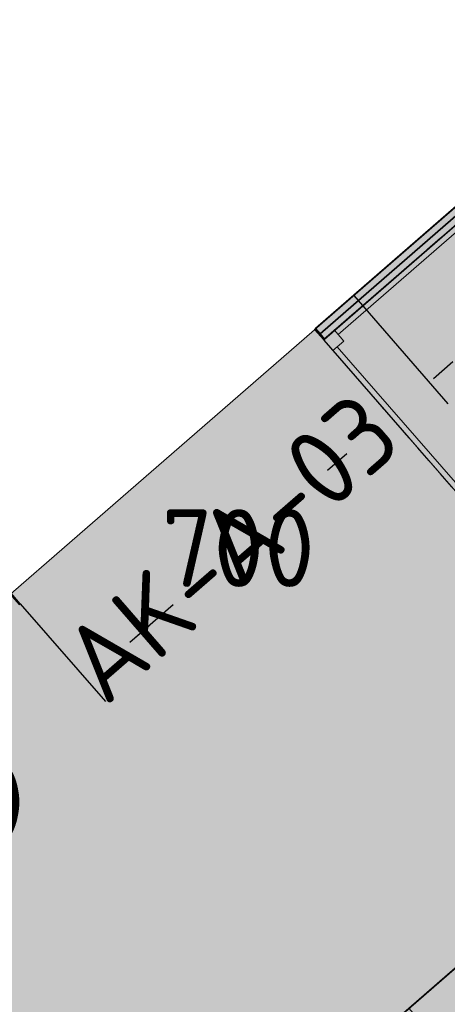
# Model space of a CAD drawing. Header units: millimetres. Extents: x -3074 to 179405, y -22 to 114374.
# Tile 110 of 184: x 147072 to 147817, y 96464 to 98178. Entities that reach past the tile are written whole.
import ezdxf

# ---------------------------------------------------------------- set-up
doc = ezdxf.new("R2010")
doc.units = ezdxf.units.MM
doc.linetypes.add('Center', pattern=[400, 250, -50, 50, -50])
doc.layers.get('0').update_dxf_attribs({"true_color": 0x000000})
for name, color, linetype, lineweight, true_color in [('_SA-LAGI', 7, 'Continuous', 9, 0x5b5b5b), ('_SA-LAGI_hatch', 7, 'Continuous', 5, 0x787878), ('_SA-PORAND', 7, 'Continuous', 9, 0x5b5b5b), ('_SA-PORAND_hatch', 254, 'Continuous', 9, 0xbebebe), ('_SA-SEIN', 250, 'Continuous', 30, 0x333333), ('_SA-SEIN_dim', 1, 'Continuous', 13, 0xff0000), ('_SA-SISUSTUS_kohtkindel', 7, 'Continuous', 15, 0x7f4f3f), ('_SA-VALGUSTUS_valgusgrupid', 240, 'Continuous', 9, 0xff003f)]:
    doc.layers.add(name, color=color, linetype=linetype, lineweight=lineweight, true_color=true_color)
for name, color, linetype, true_color in [('_SA-SEIN_tekst', 250, 'Continuous', 0x333333), ('_SA-SISUSTUS_tekst', 7, 'Continuous', 0x7f4f3f), ('_SA-VALGUSTUS_abi', 7, 'Center', 0xff9f7f)]:
    doc.layers.add(name, color=color, linetype=linetype, true_color=true_color)
doc.styles.add('DIN Pro Light-Light', font='txt')
doc.styles.add('DIN Pro Medium-Medium', font='txt')
doc.dimstyles.new('INP_100_DIM', dxfattribs={"dimtxt": 135, "dimasz": 100, "dimexe": 50, "dimexo": 0.5, "dimgap": 20, "dimtad": 0, "dimtih": 1, "dimtoh": 1, "dimdec": 0, "dimzin": 1, "dimdsep": 46, "dimtxsty": 'DIN Pro Light-Light', "dimcen": 2.5, "dimadec": 1, "dimazin": 1, "dimtfac": 1, "dimtdec": 4, "dimtix": 1, "dimtofl": 0, "dimtmove": 1, "dimatfit": 3, "dimfxl": 1, "dimtolj": 1, "dimtzin": 1, "dimarcsym": 0})

# ---------------------------------------------------------------- blocks, each defined once
blk = doc.blocks.new('SM-K.3')
at = {"color": 0, "lineweight": -2}
for p, q in [((800, 619.6), (800, -580.4)), ((790, -555.4), (790, 594.6)), ((800, 594.6), (800, -555.4)), ((800, -241.1), (800, -271.1)), ((800, -301.1), (800, -331.1)), ((800, -361.1), (800, -391.2)), ((800, -421.1), (800, -451.2)), ((800, -481.2), (800, -511.2)), ((800, -541.2), (800, -571.2)), ((775, -555.4), (790, -555.4)), ((775, -580.4), (775, -555.4)), ((800, -555.4), (790, -555.4)), ((800, -555.4), (800, -580.4)), ((800, -580.4), (0, -580.4)), ((25, -570.4), (775, -570.4)), ((775, -580.4), (25, -580.4)), ((560, -580.4), (530, -580.4)), ((620, -580.4), (590, -580.4)), ((680, -580.4), (650, -580.4)), ((740, -580.4), (710, -580.4)), ((800, -580.4), (770, -580.4)), ((775, -570.4), (775, -580.4)), ((800, -580.4), (775, -580.4))]:
    blk.add_line(p, q, dxfattribs=at)
blk = doc.blocks.new('*D188')
at = {"layer": '_SA-SEIN_dim', "color": 0, "lineweight": -2}
for p, q in [((148130, 98079.7), (148277.9, 97909.6)), ((148169.7, 97881.7), (148136.1, 97852.5)), ((147601.7, 97620.5), (147749.7, 97450.3)), ((147792.3, 97553.7), (147825.9, 97582.8))]:
    blk.add_line(p, q, dxfattribs=at)
at = {"layer": '_SA-SEIN_dim', "color": 0}
for points in [[(148180.6, 97869.1), (148158.7, 97894.3), (148245.1, 97947.3)], [(147781.4, 97566.2), (147803.3, 97541.1), (147716.8, 97488.1)]]:
    blk.add_solid(points, dxfattribs=at)
at = {"layer": 'Defpoints', "color": 0}
for p in [(148129.7, 98080.1), (148245.1, 97947.3), (147601.4, 97620.9)]:
    blk.add_point(p, dxfattribs=at)
at = {"layer": '_SA-SEIN_dim', "color": 0, "insert": (147981, 97717.7), "char_height": 135, "attachment_point": 5, "style": 'DIN Pro Light-Light'}
blk.add_mtext('\\A1;700', dxfattribs=at)
blk = doc.blocks.new('*D189')
at = {"layer": '_SA-SEIN_dim', "color": 0, "lineweight": -2}
for p, q in [((147601.7, 97620.5), (147749.7, 97450.3)), ((147641.4, 97422.4), (147607.8, 97393.3)), ((147073.4, 97161.3), (147221.4, 96991.1)), ((147264, 97094.4), (147297.6, 97123.6))]:
    blk.add_line(p, q, dxfattribs=at)
at = {"layer": '_SA-SEIN_dim', "color": 0}
for points in [[(147652.3, 97409.9), (147630.4, 97435), (147716.8, 97488.1)], [(147253.1, 97107), (147275, 97081.8), (147188.6, 97028.8)]]:
    blk.add_solid(points, dxfattribs=at)
at = {"layer": 'Defpoints', "color": 0}
for p in [(147601.4, 97620.9), (147716.8, 97488.1), (147073.1, 97161.6)]:
    blk.add_point(p, dxfattribs=at)
at = {"layer": '_SA-SEIN_dim', "color": 0, "insert": (147452.7, 97258.4), "char_height": 135, "attachment_point": 5, "style": 'DIN Pro Light-Light'}
blk.add_mtext('\\A1;700', dxfattribs=at)
blk = doc.blocks.new('*D190')
at = {"layer": '_SA-SEIN_dim', "color": 0, "lineweight": -2}
for p, q in [((147073.4, 97161.3), (147221.4, 96991.1)), ((147264, 97094.4), (147339.5, 97160)), ((146582.9, 96734.8), (146730.8, 96564.6)), ((146622.5, 96536.8), (146547, 96471.2))]:
    blk.add_line(p, q, dxfattribs=at)
at = {"layer": '_SA-SEIN_dim', "color": 0}
for points in [[(147253.1, 97107), (147275, 97081.8), (147188.6, 97028.8)], [(146633.5, 96524.2), (146611.6, 96549.3), (146698, 96602.4)]]:
    blk.add_solid(points, dxfattribs=at)
at = {"layer": 'Defpoints', "color": 0}
for p in [(147073.1, 97161.6), (147188.6, 97028.8), (146582.5, 96735.2)]:
    blk.add_point(p, dxfattribs=at)
at = {"layer": '_SA-SEIN_dim', "color": 0, "insert": (146943.3, 96815.6), "char_height": 135, "attachment_point": 5, "style": 'DIN Pro Light-Light'}
blk.add_mtext('\\A1;650', dxfattribs=at)

msp = doc.modelspace()

# ---------------------------------------------------------------- hatches: boundary and pattern name
at = {"layer": '_SA-LAGI_hatch'}
h = msp.add_hatch(dxfattribs=at)
h.set_pattern_fill('Plus', color=256, scale=100, angle=41, style=0, pattern_type=2)
h.set_pattern_definition([(41, (-9.43, -8.2), (-65.605903, 75.47096), [25, -75]), (131, (8.2, -9.43), (-75.47096, -65.605903), [25, -75])])
h.paths.add_polyline_path([(138604.6, 89831.9), (149902.6, 99653.1), (153852.1, 95109.7), (142554.1, 85288.5), (138604.6, 89831.9)], flags=0)
h.paths.add_polyline_path([(139909.3, 89641.1), (149298.3, 97802.8), (151935.6, 94768.8), (142546.7, 86607.1)], flags=0)
h = msp.add_hatch(dxfattribs=at)
h.set_pattern_fill('Squares', color=256, scale=200, angle=41.0098, style=0, pattern_type=2)
h.set_pattern_definition([(41.009847, (-1e-15, -4e-15), (-32.809436, 37.729841), [50, -50]), (131.009847, (-1e-15, -4e-15), (-37.729841, -32.809436), [50, -50])])
h.paths.add_polyline_path([(148654.8, 97244.4), (151292.8, 94211), (147670.4, 91061.7), (145033, 94095.1)], flags=0)
at = {"layer": '_SA-PORAND_hatch', "true_color": 0xf1f1e1}
msp.add_hatch(color=7, dxfattribs=at).paths.add_polyline_path([(149902.6, 99653.1), (150808, 98611.6), (150596.6, 98427.9), (153640.8, 94926), (144093.7, 86626.9), (143414.4, 86036.4), (142554.1, 85288.5), (140631.8, 87499.8), (140625.3, 87507.4), (138604.6, 89831.9)], flags=0)

# ---------------------------------------------------------------- linework, layer by layer
at = {"layer": '_SA-LAGI'}
for points in [[(138604.6, 89831.9), (149902.6, 99653.1), (153852.1, 95109.7), (142554.1, 85288.5), (138604.6, 89831.9)], [(139909.3, 89641.1), (149298.3, 97802.8), (151935.6, 94768.8), (142546.7, 86607.1)], [(148654.8, 97244.9), (151292.8, 94211.5), (147670.7, 91062.4), (145033.3, 94095.8)]]:
    msp.add_lwpolyline(points, close=True, dxfattribs=at)
at = {"layer": '_SA-LAGI_hatch'}
msp.add_lwpolyline([(147749.3, 96457.7), (148202.1, 96851.4), (148733.6, 96240.2), (148280.8, 95846.4)], close=True, dxfattribs=at)
at = {"layer": '_SA-PORAND'}
msp.add_lwpolyline([(149902.6, 99653.1), (150808, 98611.6), (150596.6, 98427.9), (153640.8, 94926), (142554.1, 85288.5), (138604.6, 89831.9)], close=True, dxfattribs=at)
at = {"layer": '_SA-SEIN'}
for points in [[(147587.1, 97640.3), (147595, 97631.3), (148120.3, 98087.9), (148112.4, 98096.9)], [(147595, 97631.3), (147602.9, 97622.2), (148128.2, 98078.8), (148120.3, 98087.9)], [(147587.1, 97640.3), (147585.6, 97639), (147601.4, 97620.9), (147602.9, 97622.2)], [(147057.3, 97179.8), (147055.8, 97178.4), (147071.6, 97160.3), (147073.1, 97161.6)]]:
    msp.add_lwpolyline(points, close=True, dxfattribs=at)
at = {"layer": '_SA-VALGUSTUS_abi'}
msp.add_line((147653.6, 97698.1), (151609.6, 93147.2), dxfattribs=at)
at = {"layer": '_SA-VALGUSTUS_valgusgrupid'}
msp.add_rational_spline([(143993.1, 87037.5), (143614, 88831.1), (146691.8, 93164), (149769.6, 97496.9), (151305.9, 97527.3)], [1, 0.785436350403, 1, 0.785436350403, 1], degree=2, knots=[0, 0, 0, 9002.428894, 9002.428894, 18004.857789, 18004.857789, 18004.857789], dxfattribs=at)
msp.add_rational_spline([(143993.1, 87037.5), (145611.9, 93248.7), (150930.4, 97066.9)], [1, 0.940219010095, 1], degree=2, dxfattribs=at)

# ---------------------------------------------------------------- block references
at = {"layer": '_SA-SISUSTUS_kohtkindel', "rotation": 221.0000010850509}
msp.add_blockref('SM-K.3', (148585.6, 97708), dxfattribs=at)

# ---------------------------------------------------------------- texts
at = {"layer": '_SA-SEIN_tekst', "insert": (146547.7, 94181), "char_height": 135, "width": 9274.426, "attachment_point": 1, "rotation": 40.6239, "style": 'DIN Pro Medium-Medium'}
msp.add_mtext('{\\fDIN Pro;S-43 (Lambrii) 150mm-1080mm}\\P{\\fDIN Pro;(Jooksvad mõõdud seintes)}\\P{\\fDIN Pro;vt. SAD-S10}\\P{\\fDIN Pro;S-12 (Helehall) Kõik ülejäänud nähtavad seina pinnad}\\P', dxfattribs=at)
at = {"layer": '_SA-SISUSTUS_tekst', "insert": (147133.1, 97083.4), "char_height": 135, "width": 1693.77, "attachment_point": 1, "rotation": 40.9865, "style": 'DIN Pro Medium-Medium'}
msp.add_mtext('AK-A-03', dxfattribs=at)

# ---------------------------------------------------------------- dimensions: what is measured, and where the dimension line sits
at = {"layer": '_SA-SEIN_dim'}
for base, p1, p2, picture, middle in [((148245.1, 97947.3), (147601.4, 97620.9), (148129.7, 98080.1), '*D188', (147981, 97717.7)), ((147716.8, 97488.1), (147073.1, 97161.6), (147601.4, 97620.9), '*D189', (147452.7, 97258.4)), ((147188.6, 97028.8), (146582.5, 96735.2), (147073.1, 97161.6), '*D190', (146943.3, 96815.6))]:
    dim = msp.add_linear_dim(base=base, p1=p1, p2=p2, angle=41, dimstyle='INP_100_DIM', override={"dimtxt": 135, "dimasz": 100, "dimexe": 50, "dimexo": 0.5, "dimgap": 20, "dimdec": 0, "dimzin": 1, "dimtxsty": 'DIN Pro Light-Light', "dimsah": 0, "dimcen": 2.5, "dimadec": 1, "dimazin": 1, "dimtix": 0, "dimtmove": 0, "dimtzin": 1}, dxfattribs=at)
    dim.commit()
    dim.dimension.update_dxf_attribs({"geometry": picture, "text_midpoint": middle})

doc.saveas('drawing.dxf')
